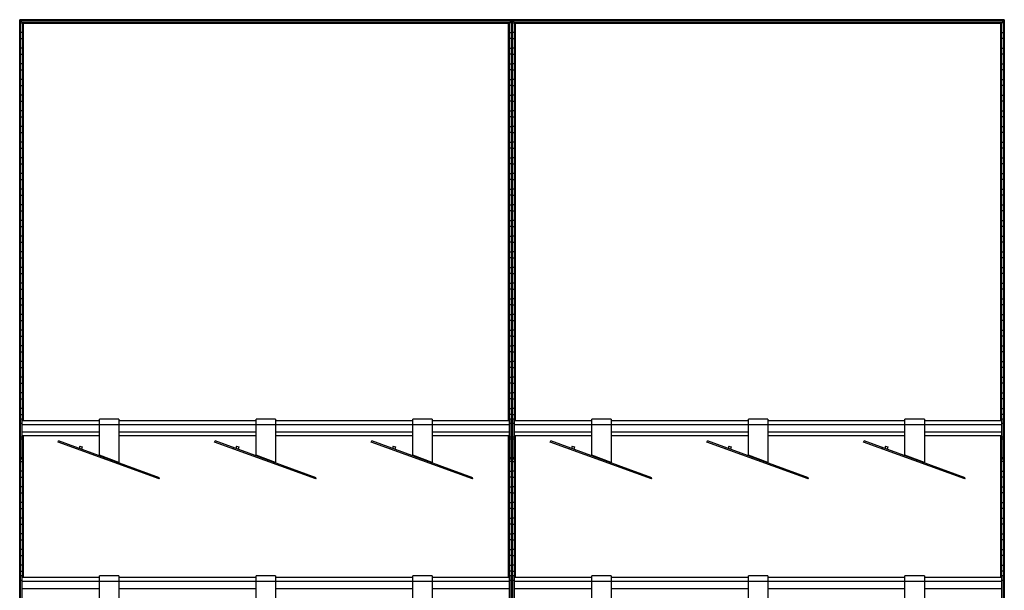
# Model space of a CAD drawing. Header units: millimetres. Extents: x -503 to 1509, y -1200 to 1200.
# Tile 3 of 3: x -503 to 1509, y 35 to 1200. Entities that reach past the tile are written whole.
import ezdxf

# ---------------------------------------------------------------- set-up
doc = ezdxf.new("R2010")
doc.units = ezdxf.units.MM

msp = doc.modelspace()

# ---------------------------------------------------------------- linework, layer by layer
at = {"color": 7, "linetype": 'Continuous', "lineweight": 25}
for p, q in [((1508.6, 1200), (-502.9, 1200)), ((-502.9, 1200), (-502.9, -1200)), ((502.5, 1199.6), (-502.5, 1199.6)), ((-501.7, 1198.8), (-502.5, 1199.6)), ((-502.5, -1199.7), (-502.5, 1199.6)), ((501.7, 1198.8), (-501.7, 1198.8)), ((-501.7, 1198.8), (-501.7, -1198.8)), ((501.4, 1198.5), (-501.4, 1198.5)), ((-497.6, 1194.7), (-501.4, 1198.5)), ((-501.4, -1198.5), (-501.4, 1198.5)), ((-501.4, 1193.8), (-497.6, 1193.8)), ((497.6, 1194.7), (-497.6, 1194.7)), ((-497.6, 1194.7), (-497.6, 381.2)), ((497.3, 1194.4), (-497.3, 1194.4)), ((-496.5, 1193.6), (-497.3, 1194.4)), ((-497.3, 381.2), (-497.3, 1194.4)), ((496.5, 1193.6), (-496.5, 1193.6)), ((-496.5, 1193.6), (-496.5, 381.2)), ((496.1, 1193.2), (-496.1, 1193.2)), ((-495.4, 1192.5), (-496.1, 1193.2)), ((-496.1, 381.2), (-496.1, 1193.2)), ((-495.4, 381.2), (-495.4, 1192.5)), ((495.4, 1192.5), (-495.4, 1192.5)), ((495.4, 1192.5), (496.1, 1193.2)), ((495.4, 381.2), (495.4, 1192.5)), ((496.1, 1193.2), (496.1, 381.2)), ((497.3, 1194.4), (496.5, 1193.6)), ((496.5, 381.2), (496.5, 1193.6)), ((497.3, 1194.4), (497.3, 381.2)), ((497.6, 1194.7), (501.4, 1198.5)), ((497.6, 381.2), (497.6, 1194.7)), ((501.4, 1193.8), (497.6, 1193.8)), ((501.4, 1198.5), (501.4, -1198.5)), ((502.5, 1199.6), (501.7, 1198.8)), ((501.7, -1198.8), (501.7, 1198.8)), ((502.5, 1199.6), (502.5, -1199.7)), ((502.9, -1200), (502.9, 1200)), ((1508.3, 1199.6), (503.2, 1199.6)), ((504, 1198.8), (503.2, 1199.6)), ((503.2, -1199.7), (503.2, 1199.6)), ((1507.5, 1198.8), (504, 1198.8)), ((504, 1198.8), (504, -1198.8)), ((1507.1, 1198.5), (504.4, 1198.5)), ((508.1, 1194.7), (504.4, 1198.5)), ((504.4, -1198.5), (504.4, 1198.5)), ((504.4, 1193.8), (508.1, 1193.8)), ((1503.4, 1194.7), (508.1, 1194.7)), ((508.1, 1194.7), (508.1, 381.2)), ((1503, 1194.4), (508.5, 1194.4)), ((509.3, 1193.6), (508.5, 1194.4)), ((508.5, 381.2), (508.5, 1194.4)), ((1502.2, 1193.6), (509.3, 1193.6)), ((509.3, 1193.6), (509.3, 381.2)), ((1501.9, 1193.2), (509.6, 1193.2)), ((510.3, 1192.5), (509.6, 1193.2)), ((509.6, 381.2), (509.6, 1193.2)), ((510.3, 381.2), (510.3, 1192.5)), ((1501.2, 1192.5), (510.3, 1192.5)), ((1501.2, 1192.5), (1501.9, 1193.2)), ((1501.2, 381.2), (1501.2, 1192.5)), ((1501.9, 1193.2), (1501.9, 381.2)), ((1503, 1194.4), (1502.2, 1193.6)), ((1502.2, 381.2), (1502.2, 1193.6)), ((1503, 1194.4), (1503, 381.2)), ((1503.4, 1194.7), (1507.1, 1198.5)), ((1503.4, 381.2), (1503.4, 1194.7)), ((1507.1, 1193.8), (1503.4, 1193.8)), ((1507.1, 1198.5), (1507.1, -1198.5)), ((1508.3, 1199.6), (1507.5, 1198.8)), ((1507.5, -1198.8), (1507.5, 1198.8)), ((1508.3, 1199.6), (1508.3, -1199.7)), ((1508.6, -1200), (1508.6, 1200)), ((-497.6, 1174.2), (-501.4, 1174.2)), ((497.6, 1174.2), (501.4, 1174.2)), ((508.1, 1174.2), (504.4, 1174.2)), ((1503.4, 1174.2), (1507.1, 1174.2)), ((-501.4, 1161.8), (-497.6, 1161.8)), ((501.4, 1161.8), (497.6, 1161.8)), ((504.4, 1161.8), (508.1, 1161.8)), ((1507.1, 1161.8), (1503.4, 1161.8)), ((-497.6, 1142.2), (-501.4, 1142.2)), ((-501.4, 1129.8), (-497.6, 1129.8)), ((497.6, 1142.2), (501.4, 1142.2)), ((501.4, 1129.8), (497.6, 1129.8)), ((508.1, 1142.2), (504.4, 1142.2)), ((504.4, 1129.8), (508.1, 1129.8)), ((1503.4, 1142.2), (1507.1, 1142.2)), ((1507.1, 1129.8), (1503.4, 1129.8)), ((-497.6, 1110.2), (-501.4, 1110.2)), ((497.6, 1110.2), (501.4, 1110.2)), ((508.1, 1110.2), (504.4, 1110.2)), ((1503.4, 1110.2), (1507.1, 1110.2)), ((-501.4, 1097.8), (-497.6, 1097.8)), ((501.4, 1097.8), (497.6, 1097.8)), ((504.4, 1097.8), (508.1, 1097.8)), ((1507.1, 1097.8), (1503.4, 1097.8)), ((-497.6, 1078.2), (-501.4, 1078.2)), ((497.6, 1078.2), (501.4, 1078.2)), ((508.1, 1078.2), (504.4, 1078.2)), ((1503.4, 1078.2), (1507.1, 1078.2)), ((-501.4, 1065.8), (-497.6, 1065.8)), ((-497.6, 1046.2), (-501.4, 1046.2)), ((501.4, 1065.8), (497.6, 1065.8)), ((497.6, 1046.2), (501.4, 1046.2)), ((504.4, 1065.8), (508.1, 1065.8)), ((508.1, 1046.2), (504.4, 1046.2)), ((1507.1, 1065.8), (1503.4, 1065.8)), ((1503.4, 1046.2), (1507.1, 1046.2)), ((-501.4, 1033.8), (-497.6, 1033.8)), ((501.4, 1033.8), (497.6, 1033.8)), ((504.4, 1033.8), (508.1, 1033.8)), ((1507.1, 1033.8), (1503.4, 1033.8)), ((-497.6, 1014.2), (-501.4, 1014.2)), ((497.6, 1014.2), (501.4, 1014.2)), ((508.1, 1014.2), (504.4, 1014.2)), ((1503.4, 1014.2), (1507.1, 1014.2)), ((-501.4, 1001.8), (-497.6, 1001.8)), ((501.4, 1001.8), (497.6, 1001.8)), ((504.4, 1001.8), (508.1, 1001.8)), ((1507.1, 1001.8), (1503.4, 1001.8)), ((-497.6, 982.2), (-501.4, 982.2)), ((-501.4, 969.8), (-497.6, 969.8)), ((497.6, 982.2), (501.4, 982.2)), ((501.4, 969.8), (497.6, 969.8)), ((508.1, 982.2), (504.4, 982.2)), ((504.4, 969.8), (508.1, 969.8)), ((1503.4, 982.2), (1507.1, 982.2)), ((1507.1, 969.8), (1503.4, 969.8)), ((-497.6, 950.2), (-501.4, 950.2)), ((497.6, 950.2), (501.4, 950.2)), ((508.1, 950.2), (504.4, 950.2)), ((1503.4, 950.2), (1507.1, 950.2)), ((-501.4, 937.8), (-497.6, 937.8)), ((501.4, 937.8), (497.6, 937.8)), ((504.4, 937.8), (508.1, 937.8)), ((1507.1, 937.8), (1503.4, 937.8)), ((-497.6, 918.2), (-501.4, 918.2)), ((-501.4, 905.8), (-497.6, 905.8)), ((497.6, 918.2), (501.4, 918.2)), ((501.4, 905.8), (497.6, 905.8)), ((508.1, 918.2), (504.4, 918.2)), ((504.4, 905.8), (508.1, 905.8)), ((1503.4, 918.2), (1507.1, 918.2)), ((1507.1, 905.8), (1503.4, 905.8)), ((-497.6, 886.2), (-501.4, 886.2)), ((497.6, 886.2), (501.4, 886.2)), ((508.1, 886.2), (504.4, 886.2)), ((1503.4, 886.2), (1507.1, 886.2)), ((-501.4, 873.8), (-497.6, 873.8)), ((501.4, 873.8), (497.6, 873.8)), ((504.4, 873.8), (508.1, 873.8)), ((1507.1, 873.8), (1503.4, 873.8)), ((-497.6, 854.2), (-501.4, 854.2)), ((497.6, 854.2), (501.4, 854.2)), ((508.1, 854.2), (504.4, 854.2)), ((1503.4, 854.2), (1507.1, 854.2)), ((-501.4, 841.8), (-497.6, 841.8)), ((501.4, 841.8), (497.6, 841.8)), ((504.4, 841.8), (508.1, 841.8)), ((1507.1, 841.8), (1503.4, 841.8)), ((-497.6, 822.2), (-501.4, 822.2)), ((-501.4, 809.8), (-497.6, 809.8)), ((497.6, 822.2), (501.4, 822.2)), ((501.4, 809.8), (497.6, 809.8)), ((508.1, 822.2), (504.4, 822.2)), ((504.4, 809.8), (508.1, 809.8)), ((1503.4, 822.2), (1507.1, 822.2)), ((1507.1, 809.8), (1503.4, 809.8)), ((-497.6, 790.2), (-501.4, 790.2)), ((497.6, 790.2), (501.4, 790.2)), ((508.1, 790.2), (504.4, 790.2)), ((1503.4, 790.2), (1507.1, 790.2)), ((-501.4, 777.8), (-497.6, 777.8)), ((501.4, 777.8), (497.6, 777.8)), ((504.4, 777.8), (508.1, 777.8)), ((1507.1, 777.8), (1503.4, 777.8)), ((-497.6, 758.2), (-501.4, 758.2)), ((-501.4, 745.8), (-497.6, 745.8)), ((497.6, 758.2), (501.4, 758.2)), ((501.4, 745.8), (497.6, 745.8)), ((508.1, 758.2), (504.4, 758.2)), ((504.4, 745.8), (508.1, 745.8)), ((1503.4, 758.2), (1507.1, 758.2)), ((1507.1, 745.8), (1503.4, 745.8)), ((-497.6, 726.2), (-501.4, 726.2)), ((497.6, 726.2), (501.4, 726.2)), ((508.1, 726.2), (504.4, 726.2)), ((1503.4, 726.2), (1507.1, 726.2)), ((-501.4, 713.8), (-497.6, 713.8)), ((501.4, 713.8), (497.6, 713.8)), ((504.4, 713.8), (508.1, 713.8)), ((1507.1, 713.8), (1503.4, 713.8)), ((-497.6, 694.2), (-501.4, 694.2)), ((497.6, 694.2), (501.4, 694.2)), ((508.1, 694.2), (504.4, 694.2)), ((1503.4, 694.2), (1507.1, 694.2)), ((-501.4, 681.8), (-497.6, 681.8)), ((501.4, 681.8), (497.6, 681.8)), ((504.4, 681.8), (508.1, 681.8)), ((1507.1, 681.8), (1503.4, 681.8)), ((-497.6, 662.2), (-501.4, 662.2)), ((-501.4, 649.8), (-497.6, 649.8)), ((497.6, 662.2), (501.4, 662.2)), ((501.4, 649.8), (497.6, 649.8)), ((508.1, 662.2), (504.4, 662.2)), ((504.4, 649.8), (508.1, 649.8)), ((1503.4, 662.2), (1507.1, 662.2)), ((1507.1, 649.8), (1503.4, 649.8)), ((-497.6, 630.2), (-501.4, 630.2)), ((497.6, 630.2), (501.4, 630.2)), ((508.1, 630.2), (504.4, 630.2)), ((1503.4, 630.2), (1507.1, 630.2)), ((-501.4, 617.8), (-497.6, 617.8)), ((501.4, 617.8), (497.6, 617.8)), ((504.4, 617.8), (508.1, 617.8)), ((1507.1, 617.8), (1503.4, 617.8)), ((-497.6, 598.2), (-501.4, 598.2)), ((-501.4, 585.8), (-497.6, 585.8)), ((497.6, 598.2), (501.4, 598.2)), ((501.4, 585.8), (497.6, 585.8)), ((508.1, 598.2), (504.4, 598.2)), ((504.4, 585.8), (508.1, 585.8)), ((1503.4, 598.2), (1507.1, 598.2)), ((1507.1, 585.8), (1503.4, 585.8)), ((-497.6, 566.2), (-501.4, 566.2)), ((497.6, 566.2), (501.4, 566.2)), ((508.1, 566.2), (504.4, 566.2)), ((1503.4, 566.2), (1507.1, 566.2)), ((-501.4, 553.8), (-497.6, 553.8)), ((501.4, 553.8), (497.6, 553.8)), ((504.4, 553.8), (508.1, 553.8)), ((1507.1, 553.8), (1503.4, 553.8)), ((-497.6, 534.2), (-501.4, 534.2)), ((497.6, 534.2), (501.4, 534.2)), ((508.1, 534.2), (504.4, 534.2)), ((1503.4, 534.2), (1507.1, 534.2)), ((-501.4, 521.8), (-497.6, 521.8)), ((501.4, 521.8), (497.6, 521.8)), ((504.4, 521.8), (508.1, 521.8)), ((1507.1, 521.8), (1503.4, 521.8)), ((-497.6, 502.2), (-501.4, 502.2)), ((-501.4, 489.8), (-497.6, 489.8)), ((497.6, 502.2), (501.4, 502.2)), ((501.4, 489.8), (497.6, 489.8)), ((508.1, 502.2), (504.4, 502.2)), ((504.4, 489.8), (508.1, 489.8)), ((1503.4, 502.2), (1507.1, 502.2)), ((1507.1, 489.8), (1503.4, 489.8)), ((-497.6, 470.2), (-501.4, 470.2)), ((497.6, 470.2), (501.4, 470.2)), ((508.1, 470.2), (504.4, 470.2)), ((1503.4, 470.2), (1507.1, 470.2)), ((-501.4, 457.8), (-497.6, 457.8)), ((501.4, 457.8), (497.6, 457.8)), ((504.4, 457.8), (508.1, 457.8)), ((1507.1, 457.8), (1503.4, 457.8)), ((-497.6, 438.2), (-501.4, 438.2)), ((-501.4, 425.8), (-497.6, 425.8)), ((497.6, 438.2), (501.4, 438.2)), ((501.4, 425.8), (497.6, 425.8)), ((508.1, 438.2), (504.4, 438.2)), ((504.4, 425.8), (508.1, 425.8)), ((1503.4, 438.2), (1507.1, 438.2)), ((1507.1, 425.8), (1503.4, 425.8)), ((-497.6, 406.2), (-501.4, 406.2)), ((497.6, 406.2), (501.4, 406.2)), ((508.1, 406.2), (504.4, 406.2)), ((1503.4, 406.2), (1507.1, 406.2)), ((-501.4, 393.8), (-497.6, 393.8)), ((-501, 302.8), (-501, 384.2)), ((-498, 384.2), (-501, 384.2)), ((-498, 302.8), (-498, 384.2)), ((-300, 384.3), (-340, 384.3)), ((-340, 310.7), (-340, 384.3)), ((-300, 384.3), (-300, 296.1)), ((20, 384.3), (-20, 384.3)), ((-20, 310.7), (-20, 384.3)), ((20, 384.3), (20, 296.1)), ((340, 384.3), (300, 384.3)), ((300, 310.7), (300, 384.3)), ((340, 384.3), (340, 296.1)), ((501.4, 393.8), (497.6, 393.8)), ((501, 384.2), (498, 384.2)), ((498, 302.8), (498, 384.2)), ((501, 302.8), (501, 384.2)), ((504.4, 393.8), (508.1, 393.8)), ((504.7, 302.8), (504.7, 384.2)), ((507.7, 384.2), (504.7, 384.2)), ((507.7, 302.8), (507.7, 384.2)), ((705.7, 384.3), (665.7, 384.3)), ((665.7, 310.7), (665.7, 384.3)), ((705.7, 384.3), (705.7, 296.1)), ((1025.7, 384.3), (985.7, 384.3)), ((985.7, 310.7), (985.7, 384.3)), ((1025.7, 384.3), (1025.7, 296.1)), ((1345.7, 384.3), (1305.7, 384.3)), ((1305.7, 310.7), (1305.7, 384.3)), ((1345.7, 384.3), (1345.7, 296.1)), ((1507.1, 393.8), (1503.4, 393.8)), ((1503.7, 302.8), (1503.7, 384.2)), ((1506.7, 384.2), (1503.7, 384.2)), ((1506.7, 302.8), (1506.7, 384.2)), ((-501, 374.2), (-501.4, 374.2)), ((-498, 375.2), (-501, 375.2)), ((-340, 381.2), (-498, 381.2)), ((-498, 373.7), (498, 373.7)), ((-20, 381.2), (-300, 381.2)), ((300, 381.2), (20, 381.2)), ((498, 381.2), (340, 381.2)), ((501, 375.2), (498, 375.2)), ((501, 374.2), (501.4, 374.2)), ((504.7, 374.2), (504.4, 374.2)), ((507.7, 375.2), (504.7, 375.2)), ((665.7, 381.2), (507.7, 381.2)), ((507.7, 373.7), (1503.7, 373.7)), ((985.7, 381.2), (705.7, 381.2)), ((1305.7, 381.2), (1025.7, 381.2)), ((1503.7, 381.2), (1345.7, 381.2)), ((1506.7, 375.2), (1503.7, 375.2)), ((1506.7, 374.2), (1507.1, 374.2)), ((-501.4, 361.8), (-501, 361.8)), ((-501, 342.2), (-501.4, 342.2)), ((-498, 347.3), (-501, 347.3)), ((-498, 343.5), (-501, 343.5)), ((-498, 358.7), (-340, 358.7)), ((-498, 351.2), (-340, 351.2)), ((-497.6, 342.2), (-498, 342.2)), ((-497.6, 351.2), (-497.6, 61.2)), ((-497.3, 61.2), (-497.3, 351.2)), ((-496.5, 351.2), (-496.5, 61.2)), ((-496.1, 61.2), (-496.1, 351.2)), ((-495.4, 61.2), (-495.4, 351.2)), ((-300, 358.7), (-20, 358.7)), ((-300, 351.2), (-20, 351.2)), ((20, 358.7), (300, 358.7)), ((20, 351.2), (300, 351.2)), ((340, 358.7), (498, 358.7)), ((340, 351.2), (498, 351.2)), ((495.4, 61.2), (495.4, 351.2)), ((496.1, 351.2), (496.1, 61.2)), ((496.5, 61.2), (496.5, 351.2)), ((497.3, 351.2), (497.3, 61.2)), ((497.6, 61.2), (497.6, 351.2)), ((497.6, 342.2), (498, 342.2)), ((501, 347.3), (498, 347.3)), ((501, 343.5), (498, 343.5)), ((501.4, 361.8), (501, 361.8)), ((501, 342.2), (501.4, 342.2)), ((504.4, 361.8), (504.7, 361.8)), ((504.7, 342.2), (504.4, 342.2)), ((507.7, 347.3), (504.7, 347.3)), ((507.7, 343.5), (504.7, 343.5)), ((507.7, 358.7), (665.7, 358.7)), ((507.7, 351.2), (665.7, 351.2)), ((508.1, 342.2), (507.7, 342.2)), ((508.1, 351.2), (508.1, 61.2)), ((508.5, 61.2), (508.5, 351.2)), ((509.3, 351.2), (509.3, 61.2)), ((509.6, 61.2), (509.6, 351.2)), ((510.3, 61.2), (510.3, 351.2)), ((705.7, 358.7), (985.7, 358.7)), ((705.7, 351.2), (985.7, 351.2)), ((1025.7, 358.7), (1305.7, 358.7)), ((1025.7, 351.2), (1305.7, 351.2)), ((1345.7, 358.7), (1503.7, 358.7)), ((1345.7, 351.2), (1503.7, 351.2)), ((1501.2, 61.2), (1501.2, 351.2)), ((1501.9, 351.2), (1501.9, 61.2)), ((1502.2, 61.2), (1502.2, 351.2)), ((1503, 351.2), (1503, 61.2)), ((1503.4, 61.2), (1503.4, 351.2)), ((1503.4, 342.2), (1503.7, 342.2)), ((1506.7, 347.3), (1503.7, 347.3)), ((1506.7, 343.5), (1503.7, 343.5)), ((1507.1, 361.8), (1506.7, 361.8)), ((1506.7, 342.2), (1507.1, 342.2)), ((-501.4, 329.8), (-501, 329.8)), ((-498, 329.8), (-497.6, 329.8)), ((-424.6, 337.5), (-423.7, 340.1)), ((-217.9, 262.3), (-424.6, 337.5)), ((-217, 264.8), (-423.7, 340.1)), ((-386.1, 326.4), (-387, 323.8)), ((-379.7, 329.4), (-381.4, 324.7)), ((-379.7, 329.4), (-375, 327.7)), ((-375, 327.7), (-376.7, 323)), ((-104.6, 337.5), (-103.7, 340.1)), ((102.1, 262.3), (-104.6, 337.5)), ((103, 264.8), (-103.7, 340.1)), ((-66.1, 326.4), (-67, 323.8)), ((-59.7, 329.4), (-61.4, 324.7)), ((-59.7, 329.4), (-55, 327.7)), ((-55, 327.7), (-56.7, 323)), ((215.4, 337.5), (216.3, 340.1)), ((422.1, 262.3), (215.4, 337.5)), ((423, 264.8), (216.3, 340.1)), ((253.9, 326.4), (253, 323.8)), ((260.3, 329.4), (258.6, 324.7)), ((260.3, 329.4), (265, 327.7)), ((265, 327.7), (263.3, 323)), ((498, 329.8), (497.6, 329.8)), ((501.4, 329.8), (501, 329.8)), ((504.4, 329.8), (504.7, 329.8)), ((507.7, 329.8), (508.1, 329.8)), ((581.1, 337.5), (582.1, 340.1)), ((787.8, 262.3), (581.1, 337.5)), ((788.8, 264.8), (582.1, 340.1)), ((619.6, 326.4), (618.7, 323.8)), ((626, 329.4), (624.3, 324.7)), ((626, 329.4), (630.7, 327.7)), ((630.7, 327.7), (629, 323)), ((901.1, 337.5), (902.1, 340.1)), ((1107.8, 262.3), (901.1, 337.5)), ((1108.8, 264.8), (902.1, 340.1)), ((939.6, 326.4), (938.7, 323.8)), ((946, 329.4), (944.3, 324.7)), ((946, 329.4), (950.7, 327.7)), ((950.7, 327.7), (949, 323)), ((1221.1, 337.5), (1222.1, 340.1)), ((1427.8, 262.3), (1221.1, 337.5)), ((1428.8, 264.8), (1222.1, 340.1)), ((1259.6, 326.4), (1258.7, 323.8)), ((1266, 329.4), (1264.3, 324.7)), ((1266, 329.4), (1270.7, 327.7)), ((1270.7, 327.7), (1269, 323)), ((1503.7, 329.8), (1503.4, 329.8)), ((1507.1, 329.8), (1506.7, 329.8)), ((-501, 310.2), (-501.4, 310.2)), ((-498, 305.7), (-501, 305.7)), ((-498, 302.8), (-501, 302.8)), ((-497.6, 310.2), (-498, 310.2)), ((-340.1, 309.7), (-340, 310.7)), ((-300, 296.1), (-340, 310.7)), ((-20.1, 309.7), (-20, 310.7)), ((20, 296.1), (-20, 310.7)), ((299.9, 309.7), (300, 310.7)), ((340, 296.1), (300, 310.7)), ((497.6, 310.2), (498, 310.2)), ((501, 305.7), (498, 305.7)), ((501, 302.8), (498, 302.8)), ((501, 310.2), (501.4, 310.2)), ((504.7, 310.2), (504.4, 310.2)), ((507.7, 305.7), (504.7, 305.7)), ((507.7, 302.8), (504.7, 302.8)), ((508.1, 310.2), (507.7, 310.2)), ((665.6, 309.7), (665.7, 310.7)), ((705.7, 296.1), (665.7, 310.7)), ((985.6, 309.7), (985.7, 310.7)), ((1025.7, 296.1), (985.7, 310.7)), ((1305.6, 309.7), (1305.7, 310.7)), ((1345.7, 296.1), (1305.7, 310.7)), ((1503.4, 310.2), (1503.7, 310.2)), ((1506.7, 305.7), (1503.7, 305.7)), ((1506.7, 302.8), (1503.7, 302.8)), ((1506.7, 310.2), (1507.1, 310.2)), ((-501.4, 297.8), (-497.6, 297.8)), ((501.4, 297.8), (497.6, 297.8)), ((504.4, 297.8), (508.1, 297.8)), ((1507.1, 297.8), (1503.4, 297.8)), ((-497.6, 278.2), (-501.4, 278.2)), ((-501.4, 265.8), (-497.6, 265.8)), ((-255.5, 275.9), (-254.5, 278.5)), ((-217.9, 262.3), (-217, 264.8)), ((64.5, 275.9), (65.5, 278.5)), ((102.1, 262.3), (103, 264.8)), ((384.5, 275.9), (385.5, 278.5)), ((422.1, 262.3), (423, 264.8)), ((497.6, 278.2), (501.4, 278.2)), ((501.4, 265.8), (497.6, 265.8)), ((508.1, 278.2), (504.4, 278.2)), ((504.4, 265.8), (508.1, 265.8)), ((750.3, 275.9), (751.2, 278.5)), ((787.8, 262.3), (788.8, 264.8)), ((1070.3, 275.9), (1071.2, 278.5)), ((1107.8, 262.3), (1108.8, 264.8)), ((1390.3, 275.9), (1391.2, 278.5)), ((1427.8, 262.3), (1428.8, 264.8)), ((1503.4, 278.2), (1507.1, 278.2)), ((1507.1, 265.8), (1503.4, 265.8)), ((-497.6, 246.2), (-501.4, 246.2)), ((497.6, 246.2), (501.4, 246.2)), ((508.1, 246.2), (504.4, 246.2)), ((1503.4, 246.2), (1507.1, 246.2)), ((-501.4, 233.8), (-497.6, 233.8)), ((501.4, 233.8), (497.6, 233.8)), ((504.4, 233.8), (508.1, 233.8)), ((1507.1, 233.8), (1503.4, 233.8)), ((-497.6, 214.2), (-501.4, 214.2)), ((-501.4, 201.8), (-497.6, 201.8)), ((497.6, 214.2), (501.4, 214.2)), ((501.4, 201.8), (497.6, 201.8)), ((508.1, 214.2), (504.4, 214.2)), ((504.4, 201.8), (508.1, 201.8)), ((1503.4, 214.2), (1507.1, 214.2)), ((1507.1, 201.8), (1503.4, 201.8)), ((-497.6, 182.2), (-501.4, 182.2)), ((497.6, 182.2), (501.4, 182.2)), ((508.1, 182.2), (504.4, 182.2)), ((1503.4, 182.2), (1507.1, 182.2)), ((-501.4, 169.8), (-497.6, 169.8)), ((501.4, 169.8), (497.6, 169.8)), ((504.4, 169.8), (508.1, 169.8)), ((1507.1, 169.8), (1503.4, 169.8)), ((-497.6, 150.2), (-501.4, 150.2)), ((497.6, 150.2), (501.4, 150.2)), ((508.1, 150.2), (504.4, 150.2)), ((1503.4, 150.2), (1507.1, 150.2)), ((-501.4, 137.8), (-497.6, 137.8)), ((501.4, 137.8), (497.6, 137.8)), ((504.4, 137.8), (508.1, 137.8)), ((1507.1, 137.8), (1503.4, 137.8)), ((-497.6, 118.2), (-501.4, 118.2)), ((-501.4, 105.8), (-497.6, 105.8)), ((497.6, 118.2), (501.4, 118.2)), ((501.4, 105.8), (497.6, 105.8)), ((508.1, 118.2), (504.4, 118.2)), ((504.4, 105.8), (508.1, 105.8)), ((1503.4, 118.2), (1507.1, 118.2)), ((1507.1, 105.8), (1503.4, 105.8)), ((-497.6, 86.2), (-501.4, 86.2)), ((497.6, 86.2), (501.4, 86.2)), ((508.1, 86.2), (504.4, 86.2)), ((1503.4, 86.2), (1507.1, 86.2)), ((-501.4, 73.8), (-497.6, 73.8)), ((-498, 64.2), (-501, 64.2)), ((-501, -17.2), (-501, 64.2)), ((-498, -17.2), (-498, 64.2)), ((-340, 61.2), (-498, 61.2)), ((-300, 64.3), (-340, 64.3)), ((-340, -9.3), (-340, 64.3)), ((-300, 64.3), (-300, -23.9)), ((-20, 61.2), (-300, 61.2)), ((20, 64.3), (-20, 64.3)), ((-20, -9.3), (-20, 64.3)), ((20, 64.3), (20, -23.9)), ((300, 61.2), (20, 61.2)), ((340, 64.3), (300, 64.3)), ((300, -9.3), (300, 64.3)), ((340, 64.3), (340, -23.9)), ((498, 61.2), (340, 61.2)), ((501.4, 73.8), (497.6, 73.8)), ((501, 64.2), (498, 64.2)), ((498, -17.2), (498, 64.2)), ((501, -17.2), (501, 64.2)), ((504.4, 73.8), (508.1, 73.8)), ((504.7, -17.2), (504.7, 64.2)), ((507.7, 64.2), (504.7, 64.2)), ((507.7, -17.2), (507.7, 64.2)), ((665.7, 61.2), (507.7, 61.2)), ((705.7, 64.3), (665.7, 64.3)), ((665.7, -9.3), (665.7, 64.3)), ((705.7, 64.3), (705.7, -23.9)), ((985.7, 61.2), (705.7, 61.2)), ((1025.7, 64.3), (985.7, 64.3)), ((985.7, -9.3), (985.7, 64.3)), ((1025.7, 64.3), (1025.7, -23.9)), ((1305.7, 61.2), (1025.7, 61.2)), ((1345.7, 64.3), (1305.7, 64.3)), ((1305.7, -9.3), (1305.7, 64.3)), ((1345.7, 64.3), (1345.7, -23.9)), ((1503.7, 61.2), (1345.7, 61.2)), ((1507.1, 73.8), (1503.4, 73.8)), ((1503.7, -17.2), (1503.7, 64.2)), ((1506.7, 64.2), (1503.7, 64.2)), ((1506.7, -17.2), (1506.7, 64.2)), ((-501, 54.2), (-501.4, 54.2)), ((-501.4, 41.8), (-501, 41.8)), ((-498, 55.2), (-501, 55.2)), ((-498, 53.7), (498, 53.7)), ((501, 55.2), (498, 55.2)), ((501, 54.2), (501.4, 54.2)), ((501.4, 41.8), (501, 41.8)), ((504.7, 54.2), (504.4, 54.2)), ((504.4, 41.8), (504.7, 41.8)), ((507.7, 55.2), (504.7, 55.2)), ((507.7, 53.7), (1503.7, 53.7)), ((1506.7, 55.2), (1503.7, 55.2)), ((1506.7, 54.2), (1507.1, 54.2)), ((1507.1, 41.8), (1506.7, 41.8)), ((-498, 38.7), (-340, 38.7)), ((-300, 38.7), (-20, 38.7)), ((20, 38.7), (300, 38.7)), ((340, 38.7), (498, 38.7)), ((507.7, 38.7), (665.7, 38.7)), ((705.7, 38.7), (985.7, 38.7)), ((1025.7, 38.7), (1305.7, 38.7)), ((1345.7, 38.7), (1503.7, 38.7))]:
    msp.add_line(p, q, dxfattribs=at)
for points, knots in [([(-502.5, 1199.6), (-502.6, 1199.7), (-502.6, 1199.7), (-502.7, 1199.8), (-502.7, 1199.9), (-502.8, 1199.9), (-502.8, 1200), (-502.9, 1200), (-502.9, 1200), (-502.9, 1200)], [0, 0, 0, 0, 0.25, 0.25, 0.5, 0.5, 0.75, 0.75, 1, 1, 1, 1]), ([(-502.5, 1199.6), (-502.6, 1199.7), (-502.6, 1199.7), (-502.7, 1199.8), (-502.7, 1199.9), (-502.8, 1199.9), (-502.8, 1200), (-502.9, 1200), (-502.9, 1200), (-502.9, 1200)], [0, 0, 0, 0, 0.25, 0.25, 0.5, 0.5, 0.75, 0.75, 1, 1, 1, 1]), ([(-501.4, 1198.5), (-501.4, 1198.5), (-501.4, 1198.5), (-501.4, 1198.5), (-501.4, 1198.6), (-501.5, 1198.6), (-501.5, 1198.7), (-501.6, 1198.8), (-501.7, 1198.8), (-501.7, 1198.8)], [0, 0, 0, 0, 0.25, 0.25, 0.5, 0.5, 0.75, 0.75, 1, 1, 1, 1]), ([(-501.4, 1198.5), (-501.4, 1198.5), (-501.4, 1198.5), (-501.4, 1198.5), (-501.4, 1198.6), (-501.5, 1198.6), (-501.5, 1198.7), (-501.6, 1198.8), (-501.7, 1198.8), (-501.7, 1198.8)], [0, 0, 0, 0, 0.25, 0.25, 0.5, 0.5, 0.75, 0.75, 1, 1, 1, 1]), ([(-497.3, 1194.4), (-497.3, 1194.4), (-497.4, 1194.5), (-497.4, 1194.6), (-497.5, 1194.6), (-497.6, 1194.7), (-497.6, 1194.7), (-497.6, 1194.7), (-497.6, 1194.7), (-497.6, 1194.7)], [0, 0, 0, 0, 0.25, 0.25, 0.5, 0.5, 0.75, 0.75, 1, 1, 1, 1]), ([(-497.3, 1194.4), (-497.3, 1194.4), (-497.4, 1194.5), (-497.4, 1194.6), (-497.5, 1194.6), (-497.6, 1194.7), (-497.6, 1194.7), (-497.6, 1194.7), (-497.6, 1194.7), (-497.6, 1194.7)], [0, 0, 0, 0, 0.25, 0.25, 0.5, 0.5, 0.75, 0.75, 1, 1, 1, 1]), ([(-496.1, 1193.2), (-496.1, 1193.2), (-496.1, 1193.3), (-496.2, 1193.3), (-496.2, 1193.3), (-496.3, 1193.4), (-496.3, 1193.4), (-496.4, 1193.5), (-496.4, 1193.6), (-496.5, 1193.6)], [0, 0, 0, 0, 0.25, 0.25, 0.5, 0.5, 0.75, 0.75, 1, 1, 1, 1]), ([(-496.1, 1193.2), (-496.1, 1193.2), (-496.1, 1193.3), (-496.2, 1193.3), (-496.2, 1193.3), (-496.3, 1193.4), (-496.3, 1193.4), (-496.4, 1193.5), (-496.4, 1193.6), (-496.5, 1193.6)], [0, 0, 0, 0, 0.25, 0.25, 0.5, 0.5, 0.75, 0.75, 1, 1, 1, 1]), ([(496.1, 1193.2), (496.1, 1193.2), (496.1, 1193.3), (496.2, 1193.3), (496.2, 1193.3), (496.3, 1193.4), (496.3, 1193.4), (496.4, 1193.5), (496.4, 1193.6), (496.5, 1193.6)], [0, 0, 0, 0, 0.25, 0.25, 0.5, 0.5, 0.75, 0.75, 1, 1, 1, 1]), ([(496.1, 1193.2), (496.1, 1193.2), (496.1, 1193.3), (496.2, 1193.3), (496.2, 1193.3), (496.3, 1193.4), (496.3, 1193.4), (496.4, 1193.5), (496.4, 1193.6), (496.5, 1193.6)], [0, 0, 0, 0, 0.25, 0.25, 0.5, 0.5, 0.75, 0.75, 1, 1, 1, 1]), ([(497.3, 1194.4), (497.3, 1194.4), (497.4, 1194.5), (497.4, 1194.6), (497.5, 1194.6), (497.6, 1194.7), (497.6, 1194.7), (497.6, 1194.7), (497.6, 1194.7), (497.6, 1194.7)], [0, 0, 0, 0, 0.25, 0.25, 0.5, 0.5, 0.75, 0.75, 1, 1, 1, 1]), ([(497.3, 1194.4), (497.3, 1194.4), (497.4, 1194.5), (497.4, 1194.6), (497.5, 1194.6), (497.6, 1194.7), (497.6, 1194.7), (497.6, 1194.7), (497.6, 1194.7), (497.6, 1194.7)], [0, 0, 0, 0, 0.25, 0.25, 0.5, 0.5, 0.75, 0.75, 1, 1, 1, 1]), ([(501.4, 1198.5), (501.4, 1198.5), (501.4, 1198.5), (501.4, 1198.5), (501.4, 1198.6), (501.5, 1198.6), (501.5, 1198.7), (501.6, 1198.8), (501.7, 1198.8), (501.7, 1198.8)], [0, 0, 0, 0, 0.25, 0.25, 0.5, 0.5, 0.75, 0.75, 1, 1, 1, 1]), ([(501.4, 1198.5), (501.4, 1198.5), (501.4, 1198.5), (501.4, 1198.5), (501.4, 1198.6), (501.5, 1198.6), (501.5, 1198.7), (501.6, 1198.8), (501.7, 1198.8), (501.7, 1198.8)], [0, 0, 0, 0, 0.25, 0.25, 0.5, 0.5, 0.75, 0.75, 1, 1, 1, 1]), ([(502.5, 1199.6), (502.6, 1199.7), (502.6, 1199.7), (502.7, 1199.8), (502.7, 1199.9), (502.8, 1199.9), (502.8, 1200), (502.9, 1200), (502.9, 1200), (502.9, 1200)], [0, 0, 0, 0, 0.25, 0.25, 0.5, 0.5, 0.75, 0.75, 1, 1, 1, 1]), ([(502.5, 1199.6), (502.6, 1199.7), (502.6, 1199.7), (502.7, 1199.8), (502.7, 1199.9), (502.8, 1199.9), (502.8, 1200), (502.9, 1200), (502.9, 1200), (502.9, 1200)], [0, 0, 0, 0, 0.25, 0.25, 0.5, 0.5, 0.75, 0.75, 1, 1, 1, 1]), ([(503.2, 1199.6), (503.2, 1199.7), (503.1, 1199.8), (503, 1199.9), (502.9, 1200), (502.9, 1200), (502.9, 1200), (502.9, 1200)], [0, 0, 0, 0, 0.31012, 0.616121, 0.758896, 0.886022, 1, 1, 1, 1]), ([(503.2, 1199.6), (503.2, 1199.7), (503.1, 1199.8), (503, 1199.9), (502.9, 1200), (502.9, 1200), (502.9, 1200), (502.9, 1200)], [0, 0, 0, 0, 0.31012, 0.616121, 0.758896, 0.886022, 1, 1, 1, 1]), ([(504.4, 1198.5), (504.4, 1198.5), (504.4, 1198.5), (504.3, 1198.6), (504.2, 1198.6), (504.1, 1198.7), (504.1, 1198.8), (504, 1198.8)], [0, 0, 0, 0, 0.146754, 0.316126, 0.510248, 0.757793, 1, 1, 1, 1]), ([(504.4, 1198.5), (504.4, 1198.5), (504.4, 1198.5), (504.3, 1198.6), (504.2, 1198.6), (504.1, 1198.7), (504.1, 1198.8), (504, 1198.8)], [0, 0, 0, 0, 0.146754, 0.316126, 0.510248, 0.757793, 1, 1, 1, 1]), ([(508.5, 1194.4), (508.4, 1194.4), (508.3, 1194.5), (508.2, 1194.7), (508.2, 1194.7), (508.1, 1194.7), (508.1, 1194.7), (508.1, 1194.7)], [0, 0, 0, 0, 0.31012, 0.616121, 0.758896, 0.886022, 1, 1, 1, 1]), ([(508.5, 1194.4), (508.4, 1194.4), (508.3, 1194.5), (508.2, 1194.7), (508.2, 1194.7), (508.1, 1194.7), (508.1, 1194.7), (508.1, 1194.7)], [0, 0, 0, 0, 0.31012, 0.616121, 0.758896, 0.886022, 1, 1, 1, 1]), ([(509.6, 1193.2), (509.6, 1193.3), (509.6, 1193.3), (509.6, 1193.3), (509.5, 1193.4), (509.4, 1193.5), (509.3, 1193.6), (509.3, 1193.6)], [0, 0, 0, 0, 0.146754, 0.316126, 0.510248, 0.757793, 1, 1, 1, 1]), ([(509.6, 1193.2), (509.6, 1193.3), (509.6, 1193.3), (509.6, 1193.3), (509.5, 1193.4), (509.4, 1193.5), (509.3, 1193.6), (509.3, 1193.6)], [0, 0, 0, 0, 0.146754, 0.316126, 0.510248, 0.757793, 1, 1, 1, 1]), ([(1501.9, 1193.2), (1501.9, 1193.3), (1501.9, 1193.3), (1501.9, 1193.3), (1502, 1193.4), (1502.1, 1193.5), (1502.2, 1193.6), (1502.2, 1193.6)], [0, 0, 0, 0, 0.146754, 0.316126, 0.510248, 0.757793, 1, 1, 1, 1]), ([(1501.9, 1193.2), (1501.9, 1193.3), (1501.9, 1193.3), (1501.9, 1193.3), (1502, 1193.4), (1502.1, 1193.5), (1502.2, 1193.6), (1502.2, 1193.6)], [0, 0, 0, 0, 0.146754, 0.316126, 0.510248, 0.757793, 1, 1, 1, 1]), ([(1503, 1194.4), (1503.1, 1194.4), (1503.2, 1194.5), (1503.3, 1194.7), (1503.3, 1194.7), (1503.4, 1194.7), (1503.4, 1194.7), (1503.4, 1194.7)], [0, 0, 0, 0, 0.31012, 0.616121, 0.758896, 0.886022, 1, 1, 1, 1]), ([(1503, 1194.4), (1503.1, 1194.4), (1503.2, 1194.5), (1503.3, 1194.7), (1503.3, 1194.7), (1503.4, 1194.7), (1503.4, 1194.7), (1503.4, 1194.7)], [0, 0, 0, 0, 0.31012, 0.616121, 0.758896, 0.886022, 1, 1, 1, 1]), ([(1507.1, 1198.5), (1507.1, 1198.5), (1507.1, 1198.5), (1507.2, 1198.6), (1507.2, 1198.6), (1507.3, 1198.7), (1507.4, 1198.8), (1507.5, 1198.8)], [0, 0, 0, 0, 0.1467542, 0.3161257, 0.5102478, 0.7577933, 1, 1, 1, 1]), ([(1507.1, 1198.5), (1507.1, 1198.5), (1507.1, 1198.5), (1507.2, 1198.6), (1507.2, 1198.6), (1507.3, 1198.7), (1507.4, 1198.8), (1507.5, 1198.8)], [0, 0, 0, 0, 0.146754, 0.316126, 0.510248, 0.757793, 1, 1, 1, 1]), ([(1508.3, 1199.6), (1508.3, 1199.7), (1508.4, 1199.8), (1508.5, 1199.9), (1508.6, 1200), (1508.6, 1200), (1508.6, 1200), (1508.6, 1200)], [0, 0, 0, 0, 0.31012, 0.616121, 0.758896, 0.886022, 1, 1, 1, 1]), ([(1508.3, 1199.6), (1508.3, 1199.7), (1508.4, 1199.8), (1508.5, 1199.9), (1508.6, 1200), (1508.6, 1200), (1508.6, 1200), (1508.6, 1200)], [0, 0, 0, 0, 0.31012, 0.616121, 0.758896, 0.886022, 1, 1, 1, 1])]:
    msp.add_open_spline(points, degree=3, knots=knots, dxfattribs=at)
for points in [[(-339.1, 309.3), (-339.2, 309.3), (-339.4, 309.4), (-339.6, 309.8), (-339.8, 310.2), (-339.9, 310.5), (-340, 310.7)], [(-19.1, 309.3), (-19.2, 309.3), (-19.4, 309.4), (-19.6, 309.8), (-19.8, 310.2), (-19.9, 310.5), (-20, 310.7)], [(300.9, 309.3), (300.8, 309.3), (300.6, 309.4), (300.4, 309.8), (300.2, 310.2), (300.1, 310.5), (300, 310.7)], [(666.7, 309.3), (666.6, 309.3), (666.4, 309.4), (666.1, 309.8), (665.9, 310.2), (665.8, 310.5), (665.7, 310.7)], [(986.7, 309.3), (986.6, 309.3), (986.4, 309.4), (986.1, 309.8), (985.9, 310.2), (985.8, 310.5), (985.7, 310.7)], [(1306.7, 309.3), (1306.6, 309.3), (1306.4, 309.4), (1306.1, 309.8), (1305.9, 310.2), (1305.8, 310.5), (1305.7, 310.7)], [(-300, 296.1), (-300, 296), (-300.1, 295.8), (-300.2, 295.4), (-300.3, 295.2), (-300.3, 295.2), (-300.3, 295.2)], [(20, 296.1), (20, 296), (19.9, 295.8), (19.8, 295.4), (19.7, 295.2), (19.7, 295.2), (19.7, 295.2)], [(340, 296.1), (340, 296), (339.9, 295.8), (339.8, 295.4), (339.7, 295.2), (339.7, 295.2), (339.7, 295.2)], [(705.7, 296.1), (705.7, 296), (705.6, 295.8), (705.5, 295.4), (705.5, 295.2), (705.5, 295.2), (705.5, 295.2)], [(1025.7, 296.1), (1025.7, 296), (1025.6, 295.8), (1025.5, 295.4), (1025.5, 295.2), (1025.5, 295.2), (1025.5, 295.2)], [(1345.7, 296.1), (1345.7, 296), (1345.6, 295.8), (1345.5, 295.4), (1345.5, 295.2), (1345.5, 295.2), (1345.5, 295.2)]]:
    msp.add_open_spline(points, degree=3, dxfattribs=at)

doc.saveas('drawing.dxf')
